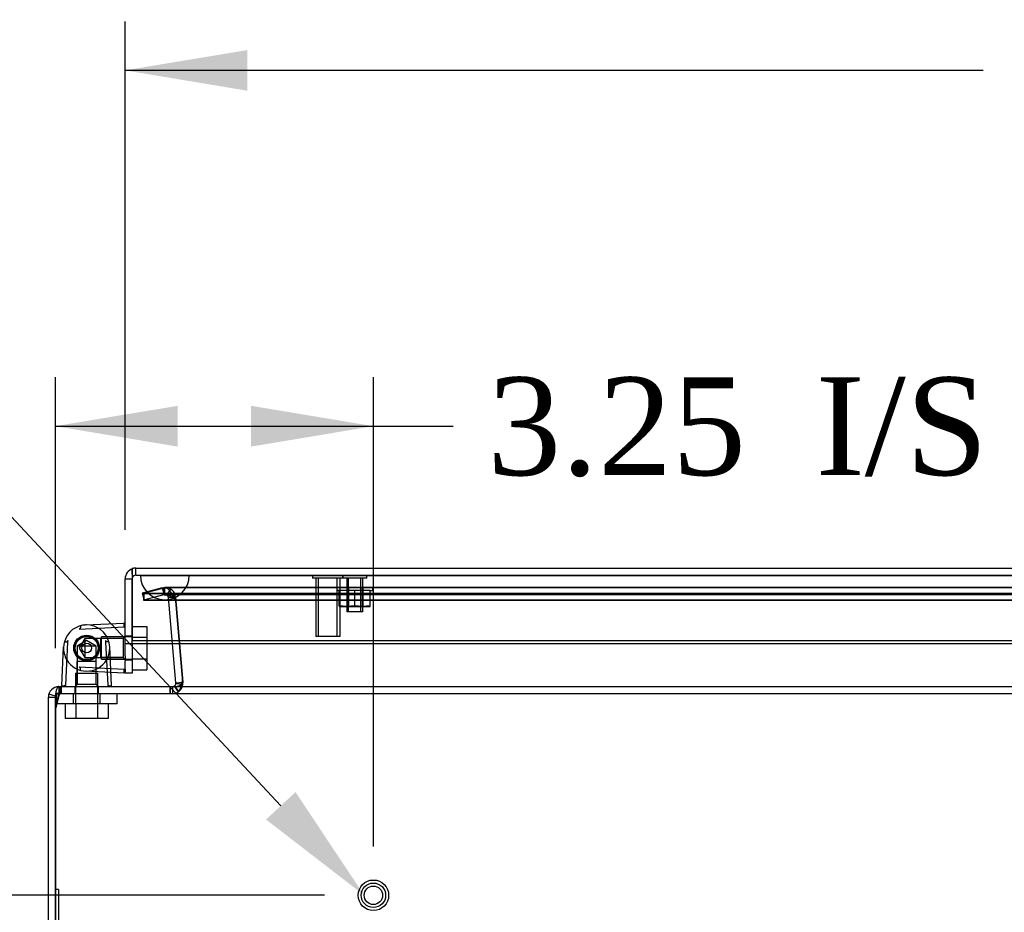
# Model space of a CAD drawing. Header units: inches. Extents: x 1 to 240, y -1 to 159.
# Tile 8 of 24: x 66 to 76, y 31 to 40. Entities that reach past the tile are written whole.
import ezdxf
from ezdxf import colors
from ezdxf.entities.mleader import LeaderData, LeaderLine
from ezdxf.enums import TextEntityAlignment as Align
from ezdxf.lldxf.tags import DXFTag
from ezdxf.math import Vec2, Vec3

# ---------------------------------------------------------------- set-up
doc = ezdxf.new("R2010")
doc.units = ezdxf.units.IN
doc.header["$MEASUREMENT"] = 0
for name, color, linetype in [('COM70220', 7, 'Continuous'), ('COM70699-7', 7, 'Continuous'), ('COM70702-4', 7, 'Continuous'), ('COM70705-7', 7, 'Continuous'), ('Default', 7, 'Continuous'), ('HNG86659-1', 7, 'Continuous'), ('HNG86659-2', 7, 'Continuous'), ('LAB86820', 7, 'Continuous'), ('NTS18118', 7, 'Continuous'), ('SCS86661', 7, 'Continuous'), ('STD26063', 7, 'Continuous'), ('STD26258', 7, 'Continuous'), ('WAM30017', 7, 'Continuous')]:
    doc.layers.add(name, color=color, linetype=linetype)
doc.styles.add('SEACAD_Times_New_Roman', font='times.ttf')
tags = doc.linetypes.add('HIDDEN2', pattern=[0.1875, 0.125, -0.0625]).pattern_tags.tags
tags[6:7] = [DXFTag(74, 4), DXFTag(75, 0), DXFTag(340, '0'), DXFTag(46, 0.0), DXFTag(50, 0.0), DXFTag(44, 0.0), DXFTag(45, 0.0)]
tags[4:5] = [DXFTag(74, 4), DXFTag(75, 0), DXFTag(340, '0'), DXFTag(46, 0.0), DXFTag(50, 0.0), DXFTag(44, 0.0), DXFTag(45, 0.0)]
doc.dimstyles.new('HAMMOND_(STH_-_240x160)', dxfattribs={"dimtxt": 1, "dimasz": 1.25, "dimexe": 0.5, "dimexo": 0.5, "dimgap": 0.25, "dimtad": 0, "dimtih": 1, "dimtoh": 1, "dimzin": 0, "dimdsep": 46, "dimtxsty": 'SEACAD_Times_New_Roman', "dimblk1": '_SE_FILLED', "dimblk2": '_SE_FILLED', "dimsah": 1, "dimcen": 0.5, "dimadec": 0, "dimazin": 0, "dimtfac": 0.8, "dimtofl": 0, "dimtmove": 0, "dimatfit": 3, "dimfxl": 1, "dimtolj": 1, "dimtzin": 0, "dimarcsym": 0})

# ---------------------------------------------------------------- blocks, each defined once
blk = doc.blocks.new('SE4')
at = {"layer": 'COM70220', "color": 7, "linetype": 'HIDDEN2'}
for p, q in [((66.907, 34.468), (67.406, 34.468)), ((66.907, 34.467), (66.907, 34.468)), ((66.907, 34.467), (67.406, 34.467)), ((67.156, 34.465), (66.907, 34.467)), ((67.405, 34.467), (67.156, 34.465)), ((67.156, 34.465), (67.406, 34.465)), ((67.405, 34.468), (67.405, 34.467)), ((67.406, 34.468), (88.525, 34.468)), ((67.406, 34.467), (88.525, 34.467)), ((67.406, 34.465), (88.525, 34.465)), ((67.156, 34.219), (67.406, 34.219)), ((67.406, 34.219), (88.525, 34.219))]:
    blk.add_line(p, q, dxfattribs=at)
blk.add_arc((67.156, 34.469), 0.25, 180, 0, dxfattribs=at)
at = {"layer": 'COM70699-7', "color": 7, "linetype": 'HIDDEN2'}
for p, q in [((67.129, 34.341), (66.924, 34.286)), ((66.943, 34.286), (67.147, 34.341)), ((67.129, 34.341), (67.157, 34.344)), ((67.129, 34.341), (67.147, 34.271)), ((67.157, 34.344), (67.147, 34.341)), ((67.147, 34.341), (67.147, 34.271)), ((67.157, 34.272), (67.157, 34.344)), ((67.157, 34.272), (67.157, 34.344)), ((88.775, 34.344), (67.157, 34.344)), ((67.177, 34.266), (67.217, 34.326)), ((66.924, 34.286), (66.943, 34.216)), ((66.943, 34.286), (66.943, 34.216)), ((66.943, 34.286), (88.989, 34.286)), ((66.943, 34.216), (67.147, 34.271)), ((67.147, 34.271), (67.157, 34.272)), ((67.157, 34.272), (67.147, 34.271)), ((88.775, 34.272), (67.157, 34.272)), ((67.192, 34.245), (67.262, 34.262)), ((67.192, 34.24), (67.264, 34.246)), ((67.234, 33.769), (67.192, 34.24)), ((67.34, 33.377), (67.264, 34.246)), ((67.264, 34.24), (67.264, 34.246)), ((67.264, 34.246), (67.34, 33.377)), ((67.264, 34.24), (67.306, 33.769)), ((66.943, 34.216), (66.943, 34.216)), ((66.943, 34.216), (88.989, 34.216)), ((66.074, 33.331), (66.074, 33.259)), ((66.074, 33.331), (66.074, 33.259)), ((66.237, 33.331), (66.237, 33.259)), ((66.477, 33.259), (66.477, 33.331)), ((67.211, 33.331), (67.211, 33.259)), ((67.233, 33.331), (67.233, 33.259)), ((67.233, 33.331), (67.233, 33.259)), ((67.252, 33.337), (67.291, 33.277)), ((67.254, 33.339), (67.297, 33.281)), ((67.269, 33.364), (67.34, 33.359)), ((67.34, 33.377), (67.34, 33.377)), ((67.34, 33.37), (67.34, 33.377)), ((66.039, 33.233), (65.97, 33.254)), ((66.074, 33.259), (66.074, 33.259)), ((66.074, 33.259), (89.858, 33.259))]:
    blk.add_line(p, q, dxfattribs=at)
at = {"layer": 'COM70699-7', "color": 7, "linetype": 'Continuous'}
for p, q in [((67.269, 33.37), (67.234, 33.769)), ((67.306, 33.769), (67.34, 33.37)), ((66.074, 33.331), (66.074, 33.331)), ((66.074, 33.331), (89.858, 33.331)), ((67.269, 33.37), (67.34, 33.377)), ((65.966, 33.223), (66.038, 33.223)), ((65.966, 25.439), (65.966, 33.223)), ((66.038, 25.439), (66.038, 33.223)), ((66.038, 33.223), (66.038, 25.439))]:
    blk.add_line(p, q, dxfattribs=at)
at = {"layer": 'COM70699-7', "color": 7, "linetype": 'HIDDEN2'}
for centre, radius, start, end in [((67.157, 34.236), 0.108, 5, 90), ((67.157, 34.236), 0.108, 4.9859, 90.0141), ((67.157, 34.236), 0.036, 5, 90), ((67.233, 33.367), 0.108, 270, 5), ((67.233, 33.367), 0.108, 269.9883, 5.0117), ((66.074, 33.223), 0.036, 90, 180), ((66.074, 33.223), 0.036, 90, 180)]:
    blk.add_arc(centre, radius, start, end, dxfattribs=at)
at = {"layer": 'COM70699-7', "color": 7, "linetype": 'Continuous'}
for centre, radius, start, end in [((66.074, 33.223), 0.108, 90, 180), ((67.233, 33.367), 0.036, 270, 5)]:
    blk.add_arc(centre, radius, start, end, dxfattribs=at)
at = {"layer": 'COM70699-7', "color": 7, "linetype": 'HIDDEN2'}
blk.add_open_spline([(67.264, 34.24), (67.264, 34.241), (67.263, 34.243), (67.26, 34.247), (67.259, 34.248), (67.254, 34.252), (67.25, 34.255), (67.241, 34.259), (67.237, 34.261), (67.227, 34.264), (67.222, 34.265), (67.208, 34.268), (67.198, 34.27), (67.177, 34.272), (67.167, 34.272), (67.157, 34.272)], degree=3, knots=[0, 0, 0, 0, 0.0625, 0.0625, 0.125, 0.125, 0.25, 0.25, 0.375, 0.375, 0.5, 0.5, 0.75, 0.75, 1, 1, 1, 1], dxfattribs=at)
at = {"layer": 'COM70699-7', "color": 7, "linetype": 'Continuous'}
for points, knots in [([(66.074, 33.331), (66.073, 33.331), (66.072, 33.331), (66.07, 33.331), (66.067, 33.329), (66.063, 33.327), (66.059, 33.322), (66.054, 33.314), (66.05, 33.305), (66.046, 33.293), (66.043, 33.281), (66.041, 33.264), (66.039, 33.25), (66.038, 33.237), (66.038, 33.229), (66.038, 33.225), (66.038, 33.223)], [0, 0, 0, 0, 0.039636, 0.079299, 0.119013, 0.178729, 0.298914, 0.359673, 0.482665, 0.545168, 0.672094, 0.736685, 0.867476, 0.933625, 0.966802, 1, 1, 1, 1]), ([(67.233, 33.331), (67.244, 33.331), (67.255, 33.332), (67.276, 33.334), (67.287, 33.336), (67.303, 33.34), (67.308, 33.341), (67.318, 33.345), (67.322, 33.347), (67.329, 33.351), (67.331, 33.352), (67.335, 33.355), (67.336, 33.357), (67.339, 33.36), (67.34, 33.362), (67.341, 33.366), (67.341, 33.368), (67.34, 33.37)], [0, 0, 0, 0, 0.25, 0.25, 0.5, 0.5, 0.625, 0.625, 0.75, 0.75, 0.8125, 0.8125, 0.875, 0.875, 0.9375, 0.9375, 1, 1, 1, 1])]:
    blk.add_open_spline(points, degree=3, knots=knots, dxfattribs=at)
at = {"layer": 'COM70702-4', "color": 7, "linetype": 'HIDDEN2'}
for p, q in [((67.15, 34.337), (66.938, 34.282)), ((67.15, 34.268), (67.15, 34.337)), ((88.768, 34.341), (67.164, 34.341)), ((66.938, 34.282), (88.994, 34.282)), ((66.938, 34.282), (66.938, 34.213)), ((67.15, 34.268), (66.938, 34.213)), ((88.768, 34.269), (67.164, 34.269)), ((67.27, 34.217), (67.244, 34.242)), ((67.244, 34.236), (67.244, 34.242)), ((67.27, 34.21), (67.244, 34.236)), ((66.938, 34.213), (88.994, 34.213)), ((67.336, 33.435), (67.27, 34.217)), ((67.27, 34.217), (67.27, 34.21)), ((67.336, 33.428), (67.27, 34.21)), ((67.336, 33.435), (67.336, 33.428)), ((67.337, 33.408), (67.337, 33.415)), ((66.09, 33.259), (66.09, 33.331)), ((66.1, 33.259), (66.1, 33.331)), ((67.21, 33.259), (67.21, 33.331)), ((67.331, 33.37), (67.331, 33.377)), ((66.038, 33.117), (66.076, 33.269)), ((66.038, 33.087), (66.076, 33.239)), ((66.076, 33.239), (66.076, 33.269))]:
    blk.add_line(p, q, dxfattribs=at)
at = {"layer": 'COM70702-4', "color": 7, "linetype": 'Continuous'}
for p, q in [((66.038, 33.117), (66.038, 33.117)), ((66.038, 33.087), (66.038, 33.087))]:
    blk.add_line(p, q, dxfattribs=at)
at = {"layer": 'COM70702-4', "color": 7, "linetype": 'HIDDEN2'}
for centre in [(67.21, 33.415), (67.21, 33.408)]:
    blk.add_ellipse(centre, major_axis=(-0.128, 0), ratio=0.996195, start_param=2.838142, end_param=3.297963, dxfattribs=at)
for points, knots in [([(67.15, 34.337), (67.158, 34.341), (67.166, 34.342), (67.181, 34.336), (67.189, 34.33), (67.205, 34.312), (67.213, 34.3), (67.229, 34.273), (67.236, 34.258), (67.244, 34.242)], [0, 0, 0, 0, 0.25, 0.25, 0.5, 0.5, 0.75, 0.75, 1, 1, 1, 1]), ([(67.15, 34.268), (67.158, 34.269), (67.166, 34.269), (67.181, 34.267), (67.189, 34.265), (67.205, 34.259), (67.213, 34.255), (67.229, 34.246), (67.236, 34.241), (67.244, 34.236)], [0, 0, 0, 0, 0.25, 0.25, 0.5, 0.5, 0.75, 0.75, 1, 1, 1, 1]), ([(66.076, 33.269), (66.078, 33.287), (66.08, 33.303), (66.085, 33.325), (66.087, 33.331), (66.09, 33.331)], [0, 0, 0, 0, 0.5, 0.5, 1, 1, 1, 1]), ([(67.295, 33.279), (67.297, 33.281), (67.299, 33.283), (67.305, 33.291), (67.309, 33.299), (67.317, 33.317), (67.321, 33.328), (67.327, 33.351), (67.329, 33.364), (67.331, 33.377)], [0.5779173, 0.5779173, 0.5779173, 0.5779173, 0.625, 0.625, 0.75, 0.75, 0.875, 0.875, 1, 1, 1, 1]), ([(67.295, 33.338), (67.297, 33.339), (67.303, 33.341), (67.311, 33.346), (67.319, 33.352), (67.324, 33.358), (67.328, 33.364), (67.33, 33.368), (67.331, 33.37)], [0.6302936, 0.6302936, 0.6302936, 0.6302936, 0.6717933, 0.7882141, 0.843718, 0.8974268, 0.9494645, 1, 1, 1, 1]), ([(66.076, 33.239), (66.077, 33.242), (66.078, 33.245), (66.08, 33.25), (66.082, 33.252), (66.084, 33.256), (66.085, 33.257), (66.087, 33.259), (66.089, 33.259), (66.09, 33.259)], [0, 0, 0, 0, 0.25, 0.25, 0.5, 0.5, 0.75, 0.75, 1, 1, 1, 1]), ([(67.21, 33.259), (67.216, 33.259), (67.223, 33.259), (67.231, 33.259), (67.233, 33.259), (67.234, 33.259)], [0, 0, 0, 0, 0.125, 0.125, 0.1531374, 0.1531374, 0.1531374, 0.1531374])]:
    blk.add_open_spline(points, degree=3, knots=knots, dxfattribs=at)
at = {"layer": 'COM70702-4', "color": 7, "linetype": 'Continuous'}
blk.add_open_spline([(67.21, 33.331), (67.213, 33.331), (67.218, 33.331), (67.226, 33.331), (67.231, 33.331), (67.233, 33.331)], degree=3, knots=[0, 0, 0, 0, 0.0630925, 0.1260117, 0.1669656, 0.1669656, 0.1669656, 0.1669656], dxfattribs=at)
at = {"layer": 'COM70702-4', "color": 7, "linetype": 'HIDDEN2'}
blk.add_open_spline([(67.33, 33.367), (67.33, 33.369), (67.33, 33.369), (67.33, 33.367)], degree=3, dxfattribs=at)
at = {"layer": 'COM70705-7', "color": 7, "linetype": 'Continuous'}
for p, q in [((66.823, 34.479), (66.823, 34.536)), ((66.823, 34.535), (66.823, 34.535)), ((66.823, 34.535), (66.823, 34.435)), ((66.823, 34.535), (66.823, 34.433)), ((66.859, 34.541), (89.073, 34.541)), ((66.751, 34.433), (66.823, 34.433)), ((66.751, 33.769), (66.751, 34.433)), ((66.823, 34.479), (66.823, 33.799)), ((66.823, 33.769), (66.823, 34.433)), ((66.823, 33.769), (66.751, 33.769)), ((66.751, 33.644), (66.751, 33.769)), ((66.823, 33.769), (66.823, 33.799)), ((89.109, 33.799), (66.823, 33.799)), ((89.109, 33.769), (66.823, 33.769)), ((66.823, 33.769), (66.823, 33.644)), ((66.751, 33.644), (66.751, 33.594)), ((66.823, 33.644), (66.823, 33.594)), ((66.751, 33.511), (66.751, 33.594)), ((66.823, 33.594), (66.823, 33.469)), ((66.751, 33.469), (66.751, 33.481)), ((66.823, 33.469), (66.751, 33.469))]:
    blk.add_line(p, q, dxfattribs=at)
at = {"layer": 'COM70705-7', "color": 7, "linetype": 'HIDDEN2'}
for p, q in [((66.859, 34.469), (66.859, 34.541)), ((66.859, 34.469), (89.073, 34.469)), ((66.823, 33.845), (66.751, 33.845)), ((66.751, 33.605), (66.823, 33.605))]:
    blk.add_line(p, q, dxfattribs=at)
at = {"layer": 'COM70705-7', "color": 7, "linetype": 'Continuous'}
for radius, start, end in [(0.108, 109.4712, 180), (0.108, 90, 109.4491), (0.036, 177.3202, 180)]:
    blk.add_arc((66.859, 34.433), radius, start, end, dxfattribs=at)
at = {"layer": 'COM70705-7', "color": 7, "linetype": 'HIDDEN2'}
blk.add_arc((66.859, 34.433), 0.036, 90, 177.3202, dxfattribs=at)
at = {"layer": 'COM70705-7', "color": 7, "linetype": 'Continuous'}
blk.add_ellipse((66.859, 34.433), major_axis=(-0.119, 0), ratio=0.908294, start_param=4.712389, end_param=5.019287, dxfattribs=at)
at = {"layer": 'COM70705-7', "color": 7, "linetype": 'HIDDEN2'}
blk.add_ellipse((66.859, 34.433), major_axis=(-0.0396, 0), ratio=0.908294, start_param=4.712389, end_param=5.846853, dxfattribs=at)
at = {"layer": 'HNG86659-1', "color": 7, "linetype": 'HIDDEN2'}
for p, q in [((66.28, 33.918), (66.74, 33.941)), ((66.337, 33.822), (66.282, 33.725)), ((66.337, 33.822), (66.337, 33.628)), ((66.428, 33.822), (66.337, 33.822)), ((66.497, 33.822), (66.428, 33.822)), ((66.729, 33.822), (66.497, 33.822)), ((66.729, 33.822), (66.497, 33.822)), ((66.497, 33.822), (66.497, 33.628)), ((66.751, 33.843), (66.729, 33.822)), ((66.729, 33.822), (66.729, 33.628)), ((66.357, 33.801), (66.26, 33.745)), ((66.454, 33.745), (66.26, 33.745)), ((66.26, 33.745), (66.26, 33.586)), ((66.282, 33.725), (66.337, 33.628)), ((66.454, 33.745), (66.357, 33.801)), ((66.454, 33.586), (66.454, 33.745)), ((66.337, 33.628), (66.429, 33.628)), ((66.429, 33.628), (66.497, 33.628)), ((66.497, 33.628), (66.729, 33.628)), ((66.729, 33.628), (66.497, 33.628)), ((66.729, 33.628), (66.751, 33.607)), ((66.26, 33.586), (66.26, 33.353)), ((66.26, 33.353), (66.26, 33.586)), ((66.454, 33.586), (66.26, 33.586)), ((66.28, 33.532), (66.74, 33.509)), ((66.454, 33.353), (66.454, 33.586)), ((66.454, 33.353), (66.454, 33.586)), ((66.606, 33.476), (66.345, 33.489)), ((66.141, 33.343), (66.141, 33.343)), ((66.26, 33.353), (66.239, 33.331)), ((66.454, 33.353), (66.26, 33.353)), ((66.475, 33.331), (66.454, 33.353)), ((66.573, 33.343), (66.574, 33.343))]:
    blk.add_line(p, q, dxfattribs=at)
at = {"layer": 'HNG86659-1', "color": 7, "linetype": 'Continuous'}
for p, q in [((66.345, 33.961), (66.738, 33.98)), ((66.739, 33.941), (66.739, 33.942)), ((66.102, 33.344), (66.121, 33.737)), ((66.163, 33.785), (66.141, 33.345)), ((66.164, 33.802), (66.163, 33.785)), ((66.55, 33.802), (66.551, 33.785)), ((66.551, 33.785), (66.573, 33.345)), ((66.612, 33.344), (66.593, 33.737)), ((66.738, 33.47), (66.606, 33.476)), ((66.739, 33.509), (66.739, 33.508)), ((66.751, 33.508), (66.751, 33.511)), ((66.751, 33.508), (66.751, 33.482)), ((66.141, 33.345), (66.141, 33.342)), ((66.573, 33.345), (66.573, 33.342))]:
    blk.add_line(p, q, dxfattribs=at)
at = {"layer": 'HNG86659-1', "color": 7, "linetype": 'HIDDEN2'}
for radius in [0.132, 0.132, 0.12]:
    blk.add_circle((66.357, 33.725), radius, dxfattribs=at)
at = {"layer": 'HNG86659-1', "color": 7, "linetype": 'Continuous'}
for centre, radius, start, end in [((66.357, 33.725), 0.236, 90, 164.5311), ((66.357, 33.725), 0.236, 90, 100.1266), ((66.357, 33.725), 0.236, 15.4689, 90), ((66.739, 33.969), 0.0118, 74.6409, 92.8176), ((66.541, 33.975), 0.201, 350.3404, 1.3274), ((66.739, 33.969), 0.0118, 0, 74.6377), ((66.357, 33.725), 0.236, 163.9251, 177.1657), ((66.357, 33.725), 0.236, 164.5311, 177.1792), ((66.357, 33.725), 0.236, 2.8208, 15.4689), ((66.739, 33.482), 0.0118, 267.1824, 285.3591), ((66.541, 33.475), 0.201, 358.6775, 9.6547), ((66.739, 33.482), 0.0118, 285.3623, 0), ((66.114, 33.343), 0.0118, 177.1792, 198.6889), ((66.114, 33.343), 0.0118, 198.6889, 270), ((66.124, 33.51), 0.172, 262.9472, 272.0517), ((66.591, 33.51), 0.172, 267.9483, 277.0528), ((66.601, 33.343), 0.0118, 270, 341.3111), ((66.601, 33.343), 0.0118, 341.3111, 2.8208)]:
    blk.add_arc(centre, radius, start, end, dxfattribs=at)
at = {"layer": 'HNG86659-1', "color": 7, "linetype": 'HIDDEN2'}
for centre, radius, start, end in [((66.357, 33.725), 0.236, 56.2769, 59.2635), ((66.572, 33.959), 0.172, 357.9483, 7.0528), ((66.357, 33.725), 0.236, 343.2033, 23.0372), ((66.357, 33.725), 0.236, 177.1792, 210.7365), ((66.357, 33.725), 0.236, 177.1657, 182.6445), ((66.357, 33.725), 0.236, 329.2635, 2.8208), ((66.357, 33.725), 0.236, 205.8723, 210.7365), ((66.357, 33.725), 0.236, 329.2631, 341.126), ((66.357, 33.725), 0.236, 210.7365, 329.2635), ((66.572, 33.491), 0.172, 352.9472, 2.0517), ((66.107, 33.541), 0.201, 268.6726, 279.6596), ((66.607, 33.541), 0.201, 260.3453, 271.3225)]:
    blk.add_arc(centre, radius, start, end, dxfattribs=at)
for points, knots in [([(66.294, 33.953), (66.294, 33.951), (66.294, 33.948), (66.293, 33.942), (66.293, 33.939), (66.293, 33.934), (66.293, 33.932), (66.292, 33.928), (66.291, 33.926), (66.289, 33.923), (66.287, 33.922), (66.284, 33.92), (66.282, 33.919), (66.28, 33.918)], [0, 0, 0, 0, 0.25, 0.25, 0.5, 0.5, 0.625, 0.625, 0.75, 0.75, 0.875, 0.875, 1, 1, 1, 1]), ([(66.74, 33.941), (66.74, 33.943), (66.741, 33.945), (66.742, 33.949), (66.743, 33.951), (66.744, 33.952)], [0, 0, 0, 0, 0.5, 0.5, 1, 1, 1, 1]), ([(66.744, 33.952), (66.746, 33.952), (66.748, 33.952), (66.75, 33.951), (66.751, 33.951), (66.751, 33.951)], [0, 0, 0, 0, 0.5, 0.5, 1, 1, 1, 1]), ([(66.294, 33.497), (66.294, 33.499), (66.294, 33.502), (66.293, 33.508), (66.293, 33.511), (66.293, 33.516), (66.293, 33.518), (66.292, 33.522), (66.291, 33.524), (66.289, 33.527), (66.287, 33.528), (66.284, 33.53), (66.282, 33.531), (66.28, 33.532)], [0, 0, 0, 0, 0.25, 0.25, 0.5, 0.5, 0.625, 0.625, 0.75, 0.75, 0.875, 0.875, 1, 1, 1, 1]), ([(66.74, 33.509), (66.74, 33.507), (66.741, 33.505), (66.742, 33.501), (66.743, 33.499), (66.744, 33.498)], [0, 0, 0, 0, 0.5, 0.5, 1, 1, 1, 1]), ([(66.744, 33.498), (66.746, 33.498), (66.748, 33.498), (66.75, 33.499), (66.751, 33.499), (66.751, 33.499)], [0, 0, 0, 0, 0.5, 0.5, 1, 1, 1, 1])]:
    blk.add_open_spline(points, degree=3, knots=knots, dxfattribs=at)
at = {"layer": 'HNG86659-1', "color": 7, "linetype": 'Continuous'}
for points, knots in [([(66.129, 33.788), (66.131, 33.788), (66.134, 33.788), (66.14, 33.789), (66.143, 33.789), (66.149, 33.789), (66.15, 33.789), (66.154, 33.79), (66.156, 33.791), (66.159, 33.793), (66.16, 33.795), (66.162, 33.798), (66.163, 33.8), (66.164, 33.802)], [0, 0, 0, 0, 0.25, 0.25, 0.5, 0.5, 0.625, 0.625, 0.75, 0.75, 0.875, 0.875, 1, 1, 1, 1]), ([(66.585, 33.788), (66.583, 33.788), (66.58, 33.788), (66.574, 33.789), (66.571, 33.789), (66.566, 33.789), (66.564, 33.789), (66.56, 33.79), (66.558, 33.791), (66.555, 33.793), (66.554, 33.795), (66.552, 33.798), (66.551, 33.8), (66.55, 33.802)], [0, 0, 0, 0, 0.25, 0.25, 0.5, 0.5, 0.625, 0.625, 0.75, 0.75, 0.875, 0.875, 1, 1, 1, 1]), ([(66.141, 33.342), (66.139, 33.342), (66.137, 33.342), (66.133, 33.34), (66.132, 33.339), (66.13, 33.338)], [0, 0, 0, 0, 0.5, 0.5, 1, 1, 1, 1]), ([(66.13, 33.338), (66.13, 33.336), (66.13, 33.334), (66.131, 33.332), (66.131, 33.331), (66.131, 33.331)], [0, 0, 0, 0, 0.5, 0.5, 1, 1, 1, 1]), ([(66.573, 33.342), (66.575, 33.342), (66.577, 33.342), (66.581, 33.34), (66.583, 33.339), (66.584, 33.338)], [0, 0, 0, 0, 0.5, 0.5, 1, 1, 1, 1]), ([(66.584, 33.338), (66.584, 33.336), (66.584, 33.334), (66.584, 33.332), (66.583, 33.331), (66.583, 33.331)], [0, 0, 0, 0, 0.5, 0.5, 1, 1, 1, 1])]:
    blk.add_open_spline(points, degree=3, knots=knots, dxfattribs=at)
at = {"layer": 'HNG86659-2', "color": 7, "linetype": 'HIDDEN2'}
for p, q in [((66.289, 33.827), (66.298, 33.827)), ((66.298, 33.827), (66.302, 33.835)), ((66.336, 33.846), (66.344, 33.842)), ((66.344, 33.842), (66.351, 33.848)), ((66.387, 33.844), (66.393, 33.837)), ((66.393, 33.837), (66.402, 33.84)), ((66.433, 33.822), (66.436, 33.813)), ((66.235, 33.743), (66.241, 33.749)), ((66.241, 33.749), (66.238, 33.757)), ((66.253, 33.791), (66.261, 33.794)), ((66.261, 33.794), (66.262, 33.803)), ((66.436, 33.813), (66.445, 33.811)), ((66.466, 33.782), (66.465, 33.773)), ((66.465, 33.773), (66.472, 33.768)), ((66.48, 33.733), (66.475, 33.725)), ((66.475, 33.725), (66.48, 33.718)), ((66.242, 33.7), (66.235, 33.707)), ((66.239, 33.692), (66.242, 33.7)), ((66.262, 33.656), (66.253, 33.659)), ((66.262, 33.647), (66.262, 33.656)), ((66.298, 33.623), (66.289, 33.622)), ((66.302, 33.615), (66.298, 33.623)), ((66.436, 33.637), (66.434, 33.629)), ((66.445, 33.639), (66.436, 33.637)), ((66.472, 33.682), (66.465, 33.677)), ((66.465, 33.677), (66.466, 33.668)), ((66.345, 33.608), (66.337, 33.604)), ((66.352, 33.602), (66.345, 33.608)), ((66.394, 33.613), (66.388, 33.606)), ((66.402, 33.611), (66.394, 33.613))]:
    blk.add_line(p, q, dxfattribs=at)
for radius in [0.118, 0.0492]:
    blk.add_circle((66.357, 33.725), radius, dxfattribs=at)
for start, end in [(123.786, 140.6783), (99.7681, 116.6604), (75.7503, 92.6426), (51.7324, 68.6247), (171.5538, 188.4462), (147.8038, 164.6962), (27.7145, 44.6069), (3.6967, 20.589), (339.6788, 356.5712), (195.5717, 212.464), (219.5896, 236.4819), (243.6074, 260.4997), (291.6431, 308.5354), (315.661, 332.5533), (267.6253, 284.5176)]:
    blk.add_arc((66.357, 33.725), 0.123, start, end, dxfattribs=at)
at = {"layer": 'LAB86820', "color": 7, "linetype": 'HIDDEN2'}
for p, q in [((66.068, 31.259), (66.038, 31.259)), ((66.068, 31.259), (66.068, 28.009)), ((66.074, 31.106), (66.067, 31.106)), ((66.073, 31.03), (66.073, 31.106)), ((66.074, 31.095), (66.067, 31.095)), ((66.073, 31.042), (66.068, 31.042)), ((66.073, 31.041), (66.068, 31.041)), ((66.073, 31.031), (66.068, 31.031)), ((66.073, 31.03), (66.068, 31.03))]:
    blk.add_line(p, q, dxfattribs=at)
at = {"layer": 'LAB86820', "color": 7, "linetype": 'Continuous'}
blk.add_line((66.038, 31.259), (66.038, 31.259), dxfattribs=at)
at = {"layer": 'NTS18118', "color": 7, "linetype": 'HIDDEN2'}
for p, q in [((68.913, 34.344), (69.281, 34.344)), ((68.913, 34.344), (68.913, 34.313)), ((69.015, 34.344), (69.015, 34.148)), ((69.032, 34.344), (69.032, 34.148)), ((69.162, 34.148), (69.162, 34.344)), ((69.179, 34.344), (69.179, 34.148)), ((69.281, 34.313), (69.281, 34.344)), ((68.937, 34.313), (68.913, 34.313)), ((68.937, 34.155), (68.937, 34.313)), ((69.097, 34.313), (68.937, 34.313)), ((69.097, 34.155), (69.097, 34.313)), ((69.256, 34.313), (69.097, 34.313)), ((69.256, 34.155), (69.256, 34.313)), ((69.256, 34.313), (69.281, 34.313)), ((69.017, 34.148), (68.937, 34.155)), ((68.937, 34.155), (68.937, 34.148)), ((68.937, 34.148), (69.017, 34.148)), ((69.097, 34.155), (69.017, 34.148)), ((69.017, 34.148), (69.176, 34.148)), ((69.176, 34.148), (69.097, 34.155)), ((69.256, 34.155), (69.176, 34.148)), ((69.176, 34.148), (69.256, 34.148)), ((69.256, 34.148), (69.256, 34.155))]:
    blk.add_line(p, q, dxfattribs=at)
at = {"layer": 'SCS86661', "color": 7, "linetype": 'Continuous'}
for p, q in [((66.823, 33.946), (66.823, 33.946)), ((66.823, 33.836), (66.823, 33.836)), ((66.973, 33.769), (66.973, 33.614)), ((66.823, 33.614), (66.973, 33.614)), ((66.973, 33.614), (66.973, 33.504)), ((66.823, 33.504), (66.973, 33.504))]:
    blk.add_line(p, q, dxfattribs=at)
at = {"layer": 'SCS86661', "color": 7, "linetype": 'HIDDEN2'}
for p, q in [((66.823, 33.946), (66.973, 33.946)), ((66.973, 33.946), (66.973, 33.836)), ((66.508, 33.612), (66.508, 33.838)), ((66.823, 33.838), (66.508, 33.838)), ((66.823, 33.836), (66.973, 33.836)), ((66.973, 33.836), (66.973, 33.769)), ((66.508, 33.612), (66.823, 33.612)), ((66.244, 33.469), (66.47, 33.469)), ((66.244, 33.469), (66.244, 33.154)), ((66.47, 33.154), (66.47, 33.469)), ((66.136, 33.154), (66.136, 33.004)), ((66.247, 33.154), (66.247, 33.004)), ((66.468, 33.154), (66.468, 33.004)), ((66.578, 33.154), (66.578, 33.004)), ((66.247, 33.004), (66.136, 33.004)), ((66.468, 33.004), (66.247, 33.004)), ((66.578, 33.004), (66.468, 33.004))]:
    blk.add_line(p, q, dxfattribs=at)
at = {"layer": 'STD26063', "color": 7, "linetype": 'HIDDEN2'}
for p, q in [((68.972, 34.469), (68.972, 34.438)), ((69.222, 34.438), (68.979, 34.438)), ((69.015, 34.438), (69.015, 34.094)), ((69.034, 34.094), (69.034, 34.438)), ((69.16, 34.094), (69.16, 34.438)), ((69.179, 34.094), (69.179, 34.438)), ((69.222, 34.438), (69.222, 34.469)), ((69.179, 34.094), (69.015, 34.094))]:
    blk.add_line(p, q, dxfattribs=at)
at = {"layer": 'STD26258', "color": 7, "linetype": 'HIDDEN2'}
for p, q in [((68.667, 34.469), (68.667, 34.438)), ((68.979, 34.438), (68.667, 34.438)), ((68.698, 34.438), (68.698, 33.844)), ((68.728, 33.844), (68.728, 34.438)), ((68.917, 33.844), (68.917, 34.438)), ((68.948, 33.844), (68.948, 34.438)), ((68.979, 34.438), (68.979, 34.469)), ((68.948, 33.844), (68.698, 33.844))]:
    blk.add_line(p, q, dxfattribs=at)
for radius in [0.156, 0.125, 0.0944]:
    blk.add_circle((69.288, 31.199), radius, dxfattribs=at)
at = {"layer": 'WAM30017', "color": 7, "linetype": 'HIDDEN2'}
for p, q in [((66.074, 33.259), (66.045, 33.259)), ((66.045, 33.259), (66.045, 33.154)), ((66.22, 33.259), (66.22, 33.154)), ((66.495, 33.154), (66.495, 33.259)), ((66.67, 33.154), (66.67, 33.259)), ((66.67, 33.154), (66.045, 33.154))]:
    blk.add_line(p, q, dxfattribs=at)
blk = doc.blocks.new('DMBLK617')
at = {"layer": 'Default', "linetype": 'Continuous', "transparency": 16777216}
for points in [[(68.001, 39.835), (66.751, 39.627), (68.001, 39.419)], [(87.931, 39.835), (87.931, 39.419), (89.181, 39.627)]]:
    blk.add_hatch(color=7, dxfattribs=at).paths.add_polyline_path(points)
at = {"layer": 'Default', "color": 7, "linetype": 'Continuous', "transparency": 16777216}
for p, q in [((66.751, 34.933), (66.751, 40.127)), ((89.181, 34.933), (89.181, 40.127)), ((75.519, 39.627), (66.751, 39.627)), ((89.181, 39.627), (80.413, 39.627))]:
    blk.add_line(p, q, dxfattribs=at)
at = {"layer": 'Default', "color": 7, "linetype": 'Continuous', "transparency": 16777216, "style": 'SEACAD_Times_New_Roman'}
for s, p in [('22.43', (76.26, 40.127)), ('DOOR', (75.869, 38.627))]:
    blk.add_text(s, height=1, dxfattribs=at).set_placement(p, align=Align.TOP_LEFT)
blk = doc.blocks.new('_SE_FILLED')
at = {"color": 0}
blk.add_line((0, 0), (-1, 0), dxfattribs=at)
blk.add_solid([(0, 0), (-1, -0.1665), (-1, 0.1665), (0, 0)], dxfattribs=at)
blk = doc.blocks.new('DMBLK619')
at = {"layer": 'Default', "linetype": 'Continuous', "transparency": 16777216}
for points in [[(62.769, 32.009), (63.186, 32.009), (62.977, 33.259)], [(62.769, 32.449), (62.977, 31.199), (63.186, 32.449)]]:
    blk.add_hatch(color=7, dxfattribs=at).paths.add_polyline_path(points)
at = {"layer": 'Default', "color": 7, "linetype": 'Continuous', "transparency": 16777216}
for p, q in [((65.574, 33.259), (62.477, 33.259)), ((62.977, 33.259), (62.977, 33.079)), ((62.977, 31.729), (62.977, 31.199)), ((68.788, 31.199), (62.477, 31.199))]:
    blk.add_line(p, q, dxfattribs=at)
at = {"layer": 'Default', "color": 7, "linetype": 'Continuous', "transparency": 16777216, "style": 'SEACAD_Times_New_Roman'}
for s, p in [('I/S', (63.789, 32.729)), ('2.06', (60.435, 32.729))]:
    blk.add_text(s, height=1, dxfattribs=at).set_placement(p, align=Align.TOP_LEFT)
blk = doc.blocks.new('DMBLK620')
at = {"layer": 'Default', "linetype": 'Continuous', "transparency": 16777216}
for points in [[(67.288, 36.2), (66.038, 35.992), (67.288, 35.783)], [(68.038, 36.2), (68.038, 35.783), (69.288, 35.992)]]:
    blk.add_hatch(color=7, dxfattribs=at).paths.add_polyline_path(points)
at = {"layer": 'Default', "color": 7, "linetype": 'Continuous', "transparency": 16777216}
for p, q in [((66.038, 33.723), (66.038, 36.492)), ((69.288, 31.699), (69.288, 36.492)), ((66.038, 35.992), (69.603, 35.992)), ((69.603, 35.992), (70.103, 35.992))]:
    blk.add_line(p, q, dxfattribs=at)
at = {"layer": 'Default', "color": 7, "linetype": 'Continuous', "transparency": 16777216, "style": 'SEACAD_Times_New_Roman'}
for s, p in [('I/S', (73.807, 36.492)), ('3.25', (70.453, 36.492))]:
    blk.add_text(s, height=1, dxfattribs=at).set_placement(p, align=Align.TOP_LEFT)

msp = doc.modelspace()

# ---------------------------------------------------------------- block references
at = {"layer": 'Default'}
msp.add_blockref('SE4', (0, 0), dxfattribs=at)

# ---------------------------------------------------------------- dimensions: what is measured, and where the dimension line sits
at = {"layer": 'Default', "color": 7, "linetype": 'Continuous'}
for base, p1, p2, angle, text, picture, middle, dimtype in [((89.181, 39.627), (89.181, 34.433), (66.751, 34.433), 180, '\\A1;<>\\PDOOR', 'DMBLK617', (77.966, 39.627), 161), ((62.977, 31.199), (66.074, 33.259), (69.288, 31.199), 90, '\\A1;<> I/S', 'DMBLK619', (62.977, 32.229), 160)]:
    dim = msp.add_linear_dim(base=base, p1=p1, p2=p2, angle=angle, text=text, dimstyle='HAMMOND_(STH_-_240x160)', dxfattribs=at)
    dim.commit()
    dim.dimension.update_dxf_attribs({"geometry": picture, "text_midpoint": middle, "dimtype": dimtype})
dim = msp.add_linear_dim(base=(69.288, 35.992), p1=(66.038, 33.223), p2=(69.288, 31.199), text='\\A1;<> I/S', dimstyle='HAMMOND_(STH_-_240x160)', override={"dimtmove": 1}, dxfattribs=at)
dim.commit()
dim.dimension.update_dxf_attribs({"geometry": 'DMBLK620', "text_midpoint": (70.103, 35.992), "dimtype": 160})

# ---------------------------------------------------------------- leaders
ml = msp.add_multileader_mtext('Standard', dxfattribs=at)
ml.set_content('{\\pxsm0.9;\\fTimes New Roman|b0||i0||c0|p34;\\W1.;GROUND STUD\\PBODY\\P}', color=7)
ml.set_leader_properties()
ml.build(insert=Vec2(0, 0))
ml.multileader.update_dxf_attribs({"dogleg_length": 0, "arrow_head_size": 1.25})
ctx = ml.context
ctx.base_point, ctx.char_height, ctx.arrow_head_size, ctx.landing_gap_size = Vec3(53.975, 35.44), 1, 1.25, 0.35
ctx.text_align_type = 1
notes = []
notes.append((ctx, [(0, (1, 1, 0), (64.855, 35.85), (-1, 0), 0, [(0, [(69.194, 31.199)], 0, [])])]))
ctx.mtext.insert, ctx.mtext.alignment = Vec3(59.285, 36.361), 2
for ctx, leaders in notes:
    for number, flags, end, landing, length, lines in leaders:
        leader = LeaderData()
        leader.index, (leader.has_last_leader_line, leader.has_dogleg_vector, leader.attachment_direction) = number, flags
        leader.last_leader_point, leader.dogleg_vector, leader.dogleg_length = Vec3(end), Vec3(landing), length
        for number, points, colour, breaks in lines:
            line = LeaderLine()
            line.index, line.vertices, line.color, line.breaks = number, Vec3.list(points), colors.encode_raw_color(colour), breaks
            leader.lines.append(line)
        ctx.leaders.append(leader)

doc.saveas('drawing.dxf')
